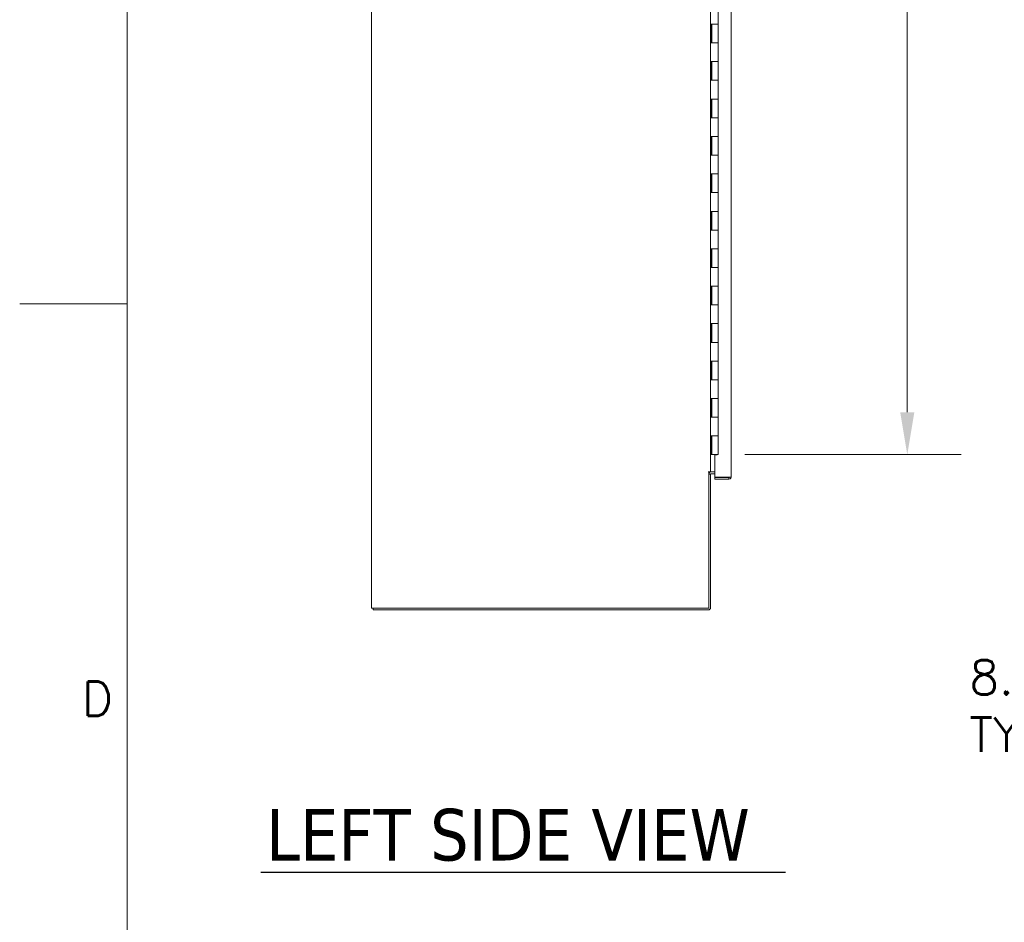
# Model space of a CAD drawing. Header units: inches. Extents: x 3 to 388, y 9 to 244.
# Tile 15 of 53: x 3 to 56, y 93 to 142. Entities that reach past the tile are written whole.
import ezdxf

# ---------------------------------------------------------------- set-up
doc = ezdxf.new("R2010")
doc.units = ezdxf.units.IN
doc.header["$LTSCALE"] = 23
doc.header["$MEASUREMENT"] = 0
doc.layers.get('0').update_dxf_attribs({"lineweight": 0})
for name, color, linetype, lineweight in [('Border (ANSI)', 7, 'Continuous', 5), ('Dimension (ANSI)', 7, 'Continuous', 5), ('Symbol (ANSI)', 7, 'Continuous', 5), ('Visible (ANSI)', 7, 'Continuous', 5)]:
    doc.layers.add(name, color=color, linetype=linetype, lineweight=lineweight)
doc.styles.add('Note Text (ANSI)', font='RomanS.shx')
doc.styles.add('ROMANS', font='romans.shx')
doc.styles.add('Text Style168', font='tahoma.ttf')
doc.dimstyles.new('Default (ANSI)', dxfattribs={"dimscale": 23, "dimtxt": 0.08, "dimasz": 0.098425, "dimexe": 0.125, "dimexo": 0.0625, "dimgap": 0.031496, "dimtad": 0, "dimtih": 1, "dimtoh": 1, "dimrnd": 1e-08, "dimzin": 0, "dimdsep": 46, "dimtxsty": 'ROMANS', "dimcen": 0.09, "dimdle": 0.393701, "dimclrd": 256, "dimclre": 256, "dimclrt": 256, "dimadec": 0, "dimazin": 0, "dimtfac": 1.25, "dimtofl": 0, "dimtmove": 0, "dimatfit": 3, "dimfxl": 0, "dimtolj": 1, "dimtzin": 0, "dimlwd": -1, "dimlwe": -1, "dimarcsym": 0})

# ---------------------------------------------------------------- blocks, each defined once
blk = doc.blocks.new('Borders Default Border')
at = {"layer": 'Border (ANSI)', "flags": 128}
for points in [[(0.38, 0.62), (0.38, 10.38)], [(0.13, 5.5), (0.38, 5.5)]]:
    blk.add_lwpolyline(points, dxfattribs=at)
at = {"layer": 'Border (ANSI)', "insert": (0.2745, 4.5426), "char_height": 0.08, "attachment_point": 7, "style": 'Note Text (ANSI)'}
blk.add_mtext('D', dxfattribs=at)
blk = doc.blocks.new('*D20')
at = {"layer": 'Defpoints', "color": 0}
for p in [(40.319, 178.438), (40.319, 118.438), (50.433, 118.438)]:
    blk.add_point(p, dxfattribs=at)
at = {"layer": 'Dimension (ANSI)'}
for p, q in [((41.756, 178.438), (53.308, 178.438)), ((50.433, 176.174), (50.433, 153.149)), ((50.433, 120.702), (50.433, 143.727)), ((41.756, 118.438), (53.308, 118.438))]:
    blk.add_line(p, q, dxfattribs=at)
for points in [[(50.056, 176.174), (50.811, 176.174), (50.433, 178.438)], [(50.056, 120.702), (50.811, 120.702), (50.433, 118.438)]]:
    blk.add_solid(points, dxfattribs=at)
at = {"layer": 'Dimension (ANSI)', "insert": (50.433, 148.438), "char_height": 1.84, "attachment_point": 5, "style": 'ROMANS'}
blk.add_mtext('\\A1;60.00\\PHINGE\\PHEIGHT', dxfattribs=at)
blk = doc.blocks.new('*D36')
at = {"layer": 'Defpoints', "color": 0}
for p in [(77.425, 118.23), (68.576, 110.234), (77.143, 110.234)]:
    blk.add_point(p, dxfattribs=at)
at = {"layer": 'Dimension (ANSI)'}
for p, q in [((75.987, 118.23), (65.701, 118.23)), ((68.576, 115.966), (68.576, 112.497)), ((75.706, 110.234), (65.701, 110.234)), ((68.576, 106.149), (68.576, 110.234)), ((66.312, 106.149), (68.576, 106.149))]:
    blk.add_line(p, q, dxfattribs=at)
for points in [[(68.198, 115.966), (68.953, 115.966), (68.576, 118.23)], [(68.198, 112.497), (68.953, 112.497), (68.576, 110.234)]]:
    blk.add_solid(points, dxfattribs=at)
at = {"layer": 'Dimension (ANSI)', "insert": (53.759, 107.463), "char_height": 1.84, "attachment_point": 1, "style": 'ROMANS'}
blk.add_mtext('\\A1;8.00 I/S\\PTYP.', dxfattribs=at)

msp = doc.modelspace()

# ---------------------------------------------------------------- linework, layer by layer
at = {"layer": 'Symbol (ANSI)', "lineweight": 30}
msp.add_line((15.8816, 96.1293), (43.9312, 96.1293), dxfattribs=at)
at = {"layer": 'Visible (ANSI)'}
for p, q in [((21.7985, 110.2336), (21.7985, 182.1712)), ((41.0252, 179.6256), (41.0252, 117.2505)), ((39.9235, 178.8899), (39.9235, 117.5149)), ((40.3186, 141.4379), (40.3186, 142.4379)), ((39.9263, 140.4379), (39.9263, 141.4379)), ((39.9263, 141.4379), (39.9949, 141.4379)), ((39.9886, 140.4379), (39.9886, 141.4379)), ((40.3186, 141.4379), (39.9949, 141.4379)), ((39.9949, 141.4379), (40.3186, 141.4379)), ((40.3186, 140.4379), (40.3186, 141.4379)), ((39.9949, 140.4379), (39.9263, 140.4379)), ((39.9949, 140.4379), (40.3186, 140.4379)), ((40.3186, 140.4379), (39.9949, 140.4379)), ((40.3186, 139.4379), (40.3186, 140.4379)), ((39.9263, 138.4379), (39.9263, 139.4379)), ((39.9263, 139.4379), (39.9949, 139.4379)), ((39.9886, 138.4379), (39.9886, 139.4379)), ((40.3186, 139.4379), (39.9949, 139.4379)), ((39.9949, 139.4379), (40.3186, 139.4379)), ((40.3186, 138.4379), (40.3186, 139.4379)), ((39.9949, 138.4379), (39.9263, 138.4379)), ((39.9949, 138.4379), (40.3186, 138.4379)), ((40.3186, 138.4379), (39.9949, 138.4379)), ((40.3186, 137.4379), (40.3186, 138.4379)), ((39.9263, 136.4379), (39.9263, 137.4379)), ((39.9263, 137.4379), (39.9949, 137.4379)), ((39.9886, 136.4379), (39.9886, 137.4379)), ((40.3186, 137.4379), (39.9949, 137.4379)), ((39.9949, 137.4379), (40.3186, 137.4379)), ((40.3186, 136.4379), (40.3186, 137.4379)), ((39.9949, 136.4379), (39.9263, 136.4379)), ((39.9949, 136.4379), (40.3186, 136.4379)), ((40.3186, 136.4379), (39.9949, 136.4379)), ((40.3186, 135.4379), (40.3186, 136.4379)), ((39.9263, 134.4379), (39.9263, 135.4379)), ((39.9263, 135.4379), (39.9949, 135.4379)), ((39.9886, 134.4379), (39.9886, 135.4379)), ((40.3186, 135.4379), (39.9949, 135.4379)), ((39.9949, 135.4379), (40.3186, 135.4379)), ((40.3186, 134.4379), (40.3186, 135.4379)), ((39.9949, 134.4379), (39.9263, 134.4379)), ((39.9949, 134.4379), (40.3186, 134.4379)), ((40.3186, 134.4379), (39.9949, 134.4379)), ((40.3186, 133.4379), (40.3186, 134.4379)), ((39.9263, 132.4379), (39.9263, 133.4379)), ((39.9263, 133.4379), (39.9949, 133.4379)), ((39.9886, 132.4379), (39.9886, 133.4379)), ((40.3186, 133.4379), (39.9949, 133.4379)), ((39.9949, 133.4379), (40.3186, 133.4379)), ((40.3186, 132.4379), (40.3186, 133.4379)), ((39.9949, 132.4379), (39.9263, 132.4379)), ((39.9949, 132.4379), (40.3186, 132.4379)), ((40.3186, 132.4379), (39.9949, 132.4379)), ((40.3186, 131.4379), (40.3186, 132.4379)), ((39.9263, 130.4379), (39.9263, 131.4379)), ((39.9263, 131.4379), (39.9949, 131.4379)), ((39.9886, 130.4379), (39.9886, 131.4379)), ((40.3186, 131.4379), (39.9949, 131.4379)), ((39.9949, 131.4379), (40.3186, 131.4379)), ((40.3186, 130.4379), (40.3186, 131.4379)), ((39.9949, 130.4379), (39.9263, 130.4379)), ((39.9949, 130.4379), (40.3186, 130.4379)), ((40.3186, 130.4379), (39.9949, 130.4379)), ((40.3186, 129.4379), (40.3186, 130.4379)), ((39.9263, 128.4379), (39.9263, 129.4379)), ((39.9263, 129.4379), (39.9949, 129.4379)), ((39.9886, 128.4379), (39.9886, 129.4379)), ((40.3186, 129.4379), (39.9949, 129.4379)), ((39.9949, 129.4379), (40.3186, 129.4379)), ((40.3186, 128.4379), (40.3186, 129.4379)), ((39.9949, 128.4379), (39.9263, 128.4379)), ((39.9949, 128.4379), (40.3186, 128.4379)), ((40.3186, 128.4379), (39.9949, 128.4379)), ((40.3186, 127.4379), (40.3186, 128.4379)), ((39.9263, 126.4379), (39.9263, 127.4379)), ((39.9263, 127.4379), (39.9949, 127.4379)), ((39.9886, 126.4379), (39.9886, 127.4379)), ((40.3186, 127.4379), (39.9949, 127.4379)), ((39.9949, 127.4379), (40.3186, 127.4379)), ((40.3186, 126.4379), (40.3186, 127.4379)), ((39.9949, 126.4379), (39.9263, 126.4379)), ((39.9949, 126.4379), (40.3186, 126.4379)), ((40.3186, 126.4379), (39.9949, 126.4379)), ((40.3186, 125.4379), (40.3186, 126.4379)), ((39.9263, 124.4379), (39.9263, 125.4379)), ((39.9263, 125.4379), (39.9949, 125.4379)), ((39.9886, 124.4379), (39.9886, 125.4379)), ((40.3186, 125.4379), (39.9949, 125.4379)), ((39.9949, 125.4379), (40.3186, 125.4379)), ((40.3186, 124.4379), (40.3186, 125.4379)), ((39.9949, 124.4379), (39.9263, 124.4379)), ((39.9949, 124.4379), (40.3186, 124.4379)), ((40.3186, 124.4379), (39.9949, 124.4379)), ((40.3186, 123.4379), (40.3186, 124.4379)), ((39.9263, 122.4379), (39.9263, 123.4379)), ((39.9263, 123.4379), (39.9949, 123.4379)), ((39.9886, 122.4379), (39.9886, 123.4379)), ((40.3186, 123.4379), (39.9949, 123.4379)), ((39.9949, 123.4379), (40.3186, 123.4379)), ((40.3186, 122.4379), (40.3186, 123.4379)), ((39.9949, 122.4379), (39.9263, 122.4379)), ((39.9949, 122.4379), (40.3186, 122.4379)), ((40.3186, 122.4379), (39.9949, 122.4379)), ((40.3186, 121.4379), (40.3186, 122.4379)), ((39.9263, 120.4379), (39.9263, 121.4379)), ((39.9263, 121.4379), (39.9949, 121.4379)), ((39.9886, 120.4379), (39.9886, 121.4379)), ((40.3186, 121.4379), (39.9949, 121.4379)), ((39.9949, 121.4379), (40.3186, 121.4379)), ((40.3186, 120.4379), (40.3186, 121.4379)), ((39.9949, 120.4379), (39.9263, 120.4379)), ((39.9949, 120.4379), (40.3186, 120.4379)), ((40.3186, 120.4379), (39.9949, 120.4379)), ((40.3186, 119.4379), (40.3186, 120.4379)), ((39.9263, 118.4379), (39.9263, 119.4379)), ((39.9263, 119.4379), (39.9949, 119.4379)), ((39.9886, 118.4379), (39.9886, 119.4379)), ((40.3186, 119.4379), (39.9949, 119.4379)), ((39.9949, 119.4379), (40.3186, 119.4379)), ((40.3186, 118.4379), (40.3186, 119.4379)), ((39.9235, 118.4379), (39.9263, 118.4379)), ((39.9886, 118.4379), (39.9263, 118.4379)), ((40.3186, 118.4379), (39.9886, 118.4379)), ((40.2752, 118.4224), (40.1502, 118.4224)), ((40.1502, 117.2303), (40.1502, 118.4224)), ((40.2752, 118.4379), (40.2752, 118.4224)), ((39.7983, 117.5149), (39.7985, 117.5149)), ((39.7983, 117.5147), (39.7983, 117.5149)), ((39.8298, 117.5147), (39.7983, 117.5147)), ((39.7985, 117.5149), (39.9235, 117.5149)), ((39.8298, 117.5147), (39.8298, 110.2336)), ((39.9235, 117.3899), (39.8298, 117.3899)), ((39.9547, 117.5149), (39.9235, 117.5149)), ((39.9235, 110.2648), (39.9235, 117.3899)), ((40.1502, 117.5149), (39.9547, 117.5149)), ((40.1502, 117.4212), (39.9547, 117.4212)), ((40.9003, 117.2303), (40.1502, 117.2303)), ((40.9003, 117.2192), (40.1502, 117.2192)), ((40.1502, 117.2192), (40.1502, 117.1255)), ((40.1502, 117.1255), (40.9003, 117.1255)), ((40.9003, 117.2192), (40.9003, 117.1255)), ((21.7985, 110.2336), (21.9234, 110.2336)), ((21.8922, 110.1399), (21.8922, 110.2336)), ((39.7985, 110.1399), (21.8922, 110.1399)), ((39.8298, 110.2336), (21.9234, 110.2336))]:
    msp.add_line(p, q, dxfattribs=at)
for centre, radius, start, end in [((39.9547, 117.3899), 0.125, 90, 180), ((39.9547, 117.3899), 0.0313, 90, 180), ((39.7985, 110.2648), 0.125, 270, 0)]:
    msp.add_arc(centre, radius, start, end, dxfattribs=at)
for points, knots in [([(40.9003, 117.1255), (40.944, 117.1255), (40.9868, 117.1503), (41.0086, 117.1882), (41.0195, 117.207), (41.0252, 117.2287), (41.0252, 117.2505)], [0, 0, 0, 0, 1.04908, 1.04908, 1.04908, 1.5707963, 1.5707963, 1.5707963, 1.5707963]), ([(41.0252, 117.2505), (41.0252, 117.246), (41.0004, 117.2415), (40.9626, 117.237), (40.9437, 117.2347), (40.922, 117.2325), (40.9003, 117.2303)], [0, 0, 0, 0, 1.04908, 1.04908, 1.04908, 1.5707963, 1.5707963, 1.5707963, 1.5707963]), ([(40.9259, 117.2332), (40.9206, 117.2256), (40.9122, 117.2201), (40.903, 117.2193), (40.9021, 117.2193), (40.9012, 117.2192), (40.9003, 117.2192)], [0.59510147, 0.59510147, 0.59510147, 0.59510147, 1.48347479, 1.48347479, 1.48347479, 1.57079633, 1.57079633, 1.57079633, 1.57079633])]:
    msp.add_open_spline(points, degree=3, knots=knots, dxfattribs=at)

# ---------------------------------------------------------------- block references
at = {"xscale": 23, "yscale": 23, "zscale": 23}
msp.add_blockref('Borders Default Border', (0, 0), dxfattribs=at)

# ---------------------------------------------------------------- texts
at = {"layer": 'Symbol (ANSI)', "insert": (16.1576, 96.7011), "char_height": 2.76, "attachment_point": 7, "style": 'Text Style168'}
msp.add_mtext('LEFT SIDE VIEW', dxfattribs=at)

# ---------------------------------------------------------------- dimensions: what is measured, and where the dimension line sits
at = {"layer": 'Dimension (ANSI)'}
for base, p1, p2, text, override, picture, middle in [((50.4333, 118.4379), (40.3186, 178.4379), (40.3186, 118.4379), '<>\\PHINGE\\PHEIGHT', {"dimdec": 2, "dimtp": 0, "dimtm": 0, "dimtdec": 2, "dimatfit": 1}, '*D20', (50.4333, 148.4379)), ((68.5757, 110.2336), (77.4248, 118.2299), (77.1435, 110.2336), '<> I/S\\PTYP.', {"dimdec": 2, "dimtp": 0, "dimtm": 0, "dimtdec": 2, "dimtmove": 1, "dimatfit": 2, "dimtvp": -0.25}, '*D36', (68.4347, 106.1491))]:
    dim = msp.add_linear_dim(base=base, p1=p1, p2=p2, angle=90, text=text, dimstyle='Default (ANSI)', override=override, dxfattribs=at)
    dim.commit()
    dim.dimension.update_dxf_attribs({"geometry": picture, "text_midpoint": middle, "dimtype": 160})

doc.saveas('drawing.dxf')
